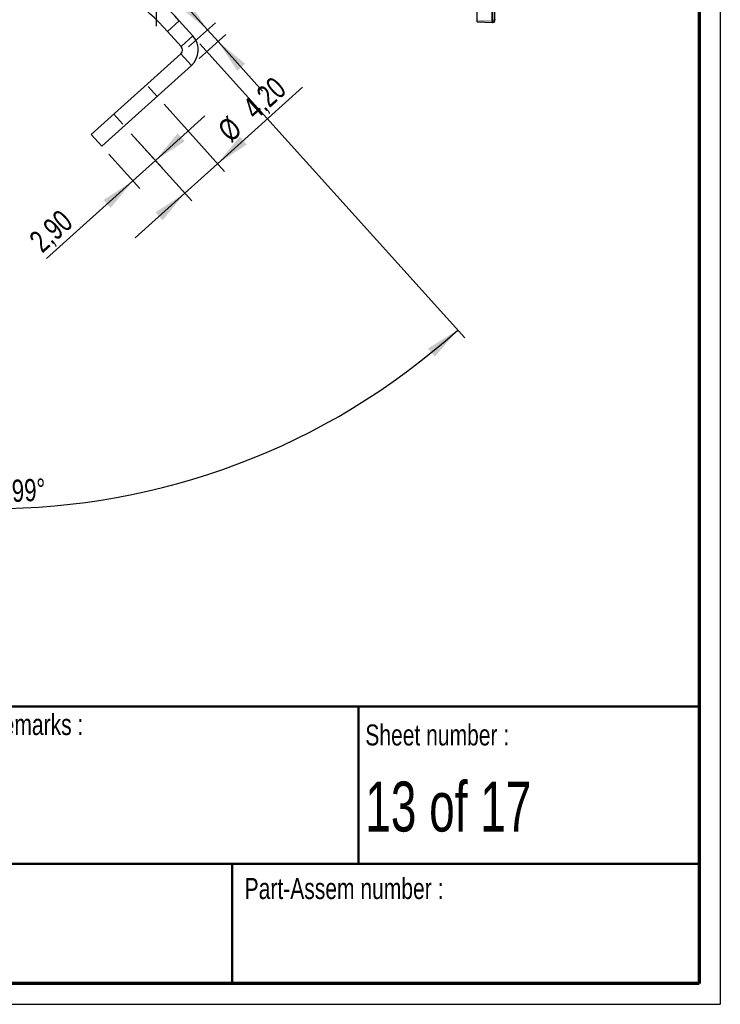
# Paper-space layout 'Corner RVRV' of a CAD drawing. Header units: millimetres. Extents: x 7 to 203, y 7 to 289.
# Tile 2 of 3: x 137 to 203, y 7 to 101. Entities that reach past the tile are written whole.
import ezdxf

# ---------------------------------------------------------------- set-up
doc = ezdxf.new("R2010")
doc.units = ezdxf.units.MM
doc.linetypes.add('HIDDEN', pattern=[1.905, 1.27, -0.635])
for name, color, linetype in [('LAYER1', 7, 'Continuous'), ('LAYER2', 7, 'Continuous'), ('LOGO', 7, 'Continuous')]:
    doc.layers.add(name, color=color, linetype=linetype)
doc.styles.add('SLDTEXTSTYLE1', font='TXT', dxfattribs={"width": 0.75})
doc.styles.add('SLDTEXTSTYLE14', font='TXT', dxfattribs={"width": 0.6875})
doc.dimstyles.new('SLDDIMSTYLE24', dxfattribs={"dimtxt": 2.116667, "dimasz": 3.302, "dimexe": 0, "dimexo": 0.0625, "dimgap": 0.529167, "dimtad": 1, "dimrnd": 1e-09, "dimzin": 12, "dimdsep": 46, "dimtxsty": 'SLDTEXTSTYLE1', "dimsah": 1, "dimcen": 0.09, "dimadec": 0, "dimazin": 3, "dimtfac": 1, "dimtmove": 0, "dimatfit": 0, "dimfxl": 1, "dimfrac": 2, "dimtolj": 1, "dimtzin": 12, "dimarcsym": 0})
doc.dimstyles.new('SLDDIMSTYLE30', dxfattribs={"dimtxt": 2.116667, "dimasz": 3.302, "dimexe": 0, "dimexo": 0.0625, "dimgap": 0.529167, "dimtad": 1, "dimdec": 4, "dimzin": 12, "dimdsep": 46, "dimtxsty": 'SLDTEXTSTYLE1', "dimsah": 1, "dimcen": 0.09, "dimazin": 3, "dimtfac": 1, "dimtofl": 0, "dimtmove": 0, "dimatfit": 3, "dimfxl": 1, "dimfrac": 2, "dimtolj": 1, "dimtzin": 12, "dimarcsym": 0})

# ---------------------------------------------------------------- blocks, each defined once
blk = doc.blocks.new('_D_141')
at = {"layer": 'LOGO'}
for p, q in [((154.473, 100.314), (147.364, 108.21)), ((152.669, 98.689), (155.216, 100.983)), ((153.672, 97.574), (156.22, 99.868)), ((154.473, 100.314), (155.476, 99.199)), ((155.476, 99.199), (159.725, 94.479))]:
    blk.add_line(p, q, dxfattribs=at)
for points in [[(154.473, 100.314), (152.641, 103.107), (151.886, 102.428)], [(155.476, 99.199), (157.308, 96.405), (158.063, 97.085)]]:
    blk.add_solid(points, dxfattribs=at)
at = {"layer": 'LOGO', "insert": (149.392, 110.035), "char_height": 2.1167, "attachment_point": 1, "rotation": 311.99492, "style": 'SLDTEXTSTYLE1'}
blk.add_mtext('1,50', dxfattribs=at)
blk = doc.blocks.new('_D_142')
at = {"layer": 'LOGO'}
for p, q in [((149.503, 87.857), (154.222, 92.106)), ((147.206, 90.408), (150.172, 87.114)), ((145.051, 88.468), (148.017, 85.174)), ((147.348, 85.917), (149.503, 87.857)), ((147.348, 85.917), (139.126, 78.515))]:
    blk.add_line(p, q, dxfattribs=at)
for points in [[(149.503, 87.857), (152.297, 89.689), (151.617, 90.444)], [(147.348, 85.917), (144.554, 84.085), (145.234, 83.33)]]:
    blk.add_solid(points, dxfattribs=at)
at = {"layer": 'LOGO', "insert": (137.301, 80.543), "char_height": 2.1167, "attachment_point": 1, "rotation": 41.99492, "style": 'SLDTEXTSTYLE1'}
blk.add_mtext('2,90', dxfattribs=at)
blk = doc.blocks.new('_D_143')
at = {"layer": 'LOGO'}
for p, q in [((155.428, 87.553), (163.535, 94.851)), ((150.328, 93.218), (156.097, 86.81)), ((147.206, 90.408), (152.975, 84)), ((152.306, 84.743), (155.428, 87.553)), ((152.306, 84.743), (147.587, 80.495))]:
    blk.add_line(p, q, dxfattribs=at)
for points in [[(155.428, 87.553), (158.222, 89.385), (157.542, 90.14)], [(152.306, 84.743), (149.512, 82.912), (150.192, 82.156)]]:
    blk.add_solid(points, dxfattribs=at)
at = {"layer": 'LOGO', "char_height": 2.1167, "attachment_point": 1, "rotation": 41.99492, "style": 'SLDTEXTSTYLE1'}
for s, insert in [('4,20', (157.642, 93.218)), ('%%c', (155.268, 91.08))]:
    blk.add_mtext(s, dxfattribs=dict(at, insert=insert))
blk = doc.blocks.new('_D_147')
at = {"layer": 'LOGO'}
for p, q in [((114.132, 98.987), (88.89, 70.947)), ((153.746, 98.987), (178.989, 70.947))]:
    blk.add_line(p, q, dxfattribs=at)
blk.add_arc((133.939, 120.989), 66.332, 228.00508, 311.99492, dxfattribs=at)
for points in [[(89.559, 71.69), (91.737, 69.157), (92.398, 69.929)], [(178.32, 71.69), (175.481, 69.929), (176.142, 69.157)]]:
    blk.add_solid(points, dxfattribs=at)
at = {"layer": 'LOGO', "insert": (132.819, 57.264), "char_height": 2.1167, "attachment_point": 1, "rotation": 2.66567, "style": 'SLDTEXTSTYLE1'}
blk.add_mtext('83,99°', dxfattribs=at)

psp = doc.layouts.new('Corner RVRV')

# ---------------------------------------------------------------- linework, layer by layer
at = {"color": 7, "linetype": 'Continuous', "lineweight": 25}
for p, q in [((180.16805, 101.07051), (180.16805, 274.58543)), ((181.60357, 101.027), (181.60357, 274.54193)), ((181.86634, 101.16356), (181.86634, 274.67848)), ((151.77617, 101.17511), (150.66136, 100.17151)), ((153.07723, 99.72988), (151.77617, 101.17511)), ((180.16805, 101.07051), (181.60357, 101.027)), ((181.86634, 101.16356), (181.87908, 101.30369)), ((151.96242, 98.72628), (150.66136, 100.17151)), ((151.96242, 98.72628), (153.07723, 99.72988)), ((143.3785, 90.3259), (151.92535, 98.02015)), ((152.92895, 96.90534), (151.92535, 98.02015)), ((144.3821, 89.21109), (152.92895, 96.90534)), ((144.3821, 89.21109), (143.3785, 90.3259))]:
    psp.add_line(p, q, dxfattribs=at)
at = {"color": 7, "linetype": 'HIDDEN', "lineweight": 18}
for p, q in [((180.17788, 101.1786), (180.17788, 274.69352)), ((181.6134, 101.1351), (181.6134, 274.65002)), ((181.67909, 101.16924), (181.67909, 274.68416)), ((180.16805, 101.07051), (180.17788, 101.1786)), ((180.17788, 101.1786), (181.6134, 101.1351)), ((181.6134, 101.1351), (181.60357, 101.027)), ((181.67909, 101.16924), (181.69184, 101.30937)), ((181.86634, 101.16356), (181.67909, 101.16924)), ((149.65885, 93.96145), (148.65525, 95.07626)), ((145.53379, 92.26619), (146.53739, 91.15138))]:
    psp.add_line(p, q, dxfattribs=at)
at = {"color": 7, "linetype": 'Continuous', "lineweight": 25, "flags": 128}
psp.add_lwpolyline([(181.60357, 101.027), (181.65253, 101.0283), (181.70011, 101.03508), (181.74448, 101.04709), (181.78395, 101.06387), (181.81698, 101.08477), (181.84232, 101.10898), (181.85898, 101.13559), (181.86634, 101.16356)], dxfattribs=at)
at = {"color": 7, "linetype": 'HIDDEN', "lineweight": 18, "flags": 128}
psp.add_lwpolyline([(181.6134, 101.1351), (181.62564, 101.13542), (181.63754, 101.13712), (181.64863, 101.14012), (181.6585, 101.14431), (181.66676, 101.14954), (181.67309, 101.15559), (181.67726, 101.16224), (181.67909, 101.16924)], dxfattribs=at)
at = {"color": 7, "linetype": 'Continuous', "lineweight": 25}
for centre, radius, start, end in [((133.93927, 85.11756), 24, 41.9949212, 138.0050788), ((133.93927, 85.11755), 22.5, 41.9949218, 138.0050782), ((151.59082, 98.39175), 2, 311.9949755, 41.9949111), ((151.59082, 98.39175), 0.5, 311.9951704, 41.9948659)]:
    psp.add_arc(centre, radius, start, end, dxfattribs=at)
at = {"layer": 'LAYER1', "lineweight": 50}
for p, q in [((8.85193, 35.78391), (201.35193, 35.78391)), ((168.84905, 20.78391), (168.84905, 35.78391)), ((8.85193, 20.78391), (201.35193, 20.78391)), ((156.81057, 9.38997), (156.81057, 20.78391))]:
    psp.add_line(p, q, dxfattribs=at)
at = {"layer": 'LAYER2', "lineweight": 70}
for p, q in [((201.35193, 287.70219), (201.35193, 9.38997)), ((201.35193, 9.38997), (8.85193, 9.38997))]:
    psp.add_line(p, q, dxfattribs=at)
at = {"layer": 'LOGO'}
for p, q in [((203.35304, 289.01784), (203.35304, 7.38997)), ((149.59082, 114.84439), (149.59082, 100.67515)), ((6.85193, 7.38997), (203.35304, 7.38997))]:
    psp.add_line(p, q, dxfattribs=at)

# ---------------------------------------------------------------- texts
at = {"layer": 'LAYER1', "char_height": 2, "attachment_point": 1, "style": 'SLDTEXTSTYLE1'}
for s, insert in [('Remarks :', (133.4949, 35.07268)), ('Sheet number :', (169.5145, 34.0759)), ('Part-Assem number :', (158.00942, 19.42931))]:
    psp.add_mtext(s, dxfattribs=dict(at, insert=insert))
at = {"layer": 'LOGO', "insert": (169.5145, 28.63059), "char_height": 4.7625, "attachment_point": 1, "style": 'SLDTEXTSTYLE14'}
psp.add_mtext('13 of 17', dxfattribs=at)

# ---------------------------------------------------------------- dimensions: what is measured, and where the dimension line sits
at = {"layer": 'LOGO'}
for base, p1, p2, angle, picture, middle in [((155.47644, 99.19871), (151.92535, 98.02015), (152.92895, 96.90534), 311.9949226, '_D_141', (149.19481, 106.17641)), ((149.50314, 87.857), (144.3821, 89.21109), (146.53739, 91.15138), 41.9949226, '_D_142', (141.15958, 80.34577))]:
    dim = psp.add_linear_dim(base=base, p1=p1, p2=p2, angle=angle, dimstyle='SLDDIMSTYLE24', dxfattribs=at)
    dim.commit()
    dim.dimension.update_dxf_attribs({"geometry": picture, "text_midpoint": middle, "dimtype": 160})
dim = psp.add_angular_dim_2l(base=(133.93927, 54.65673), line1=((153.07723, 99.72988), (151.77617, 101.17511)), line2=((116.10237, 101.17511), (114.80131, 99.72988)), dimstyle='SLDDIMSTYLE30', dxfattribs=at)
dim.commit()
dim.dimension.update_dxf_attribs({"geometry": '_D_147', "text_midpoint": (137.02422, 54.72851), "dimtype": 162})
dim = psp.add_linear_dim(base=(155.42774, 87.55331), p1=(146.53739, 91.15138), p2=(149.65885, 93.96145), angle=41.9949226, text='%%c<>', dimstyle='SLDDIMSTYLE24', dxfattribs=at)
dim.commit()
dim.dimension.update_dxf_attribs({"geometry": '_D_143', "text_midpoint": (160.31387, 91.95202), "dimtype": 160})

doc.saveas('drawing.dxf')
